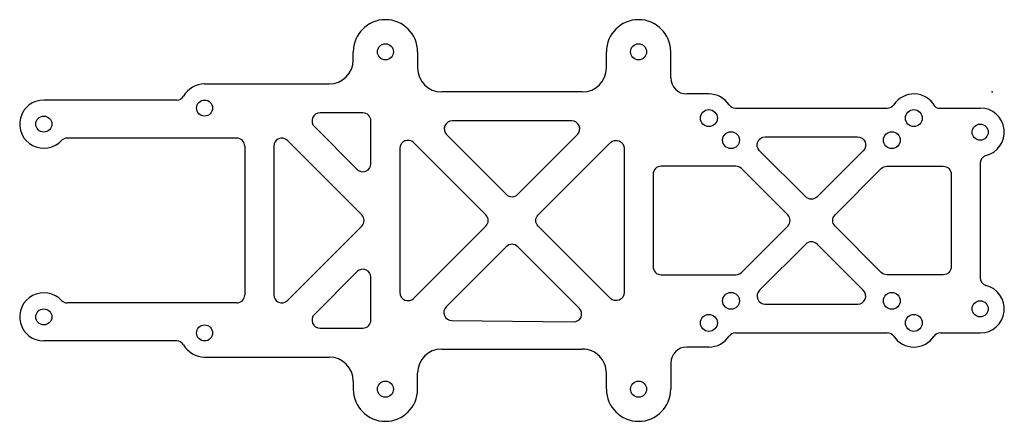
# Model space of a CAD drawing. Header units: millimetres. Extents: x -121 to 1, y -41 to 9.
import ezdxf

# ---------------------------------------------------------------- set-up
doc = ezdxf.new("R2010")
doc.units = ezdxf.units.MM
doc.layers.get('0').update_dxf_attribs({"linetype": 'CONTINUOUS'})

msp = doc.modelspace()

# ---------------------------------------------------------------- linework, layer by layer
for p, q in [((-79.5, 4), (-79.5, 5)), ((-71.5, 5), (-71.5, 3)), ((-48, 3), (-48, 5)), ((-40, 1.75), (-40, 5)), ((-98, 1), (-82.5, 1)), ((-51, 0), (-68.5, 0)), ((-101.46, -1), (-118, -1)), ((-35.25, -0.25), (-38, -0.25)), ((-31.95, -2), (-13.06, -2)), ((-6.72, -2), (-1.5, -2)), ((-94, -5.75), (-115.1, -5.75)), ((-93, -6.75), (-93, -25.25)), ((-1.5, -8.87), (-1.5, -23.13)), ((-94, -26.25), (-115.1, -26.25)), ((-31.95, -30), (-13.06, -30)), ((-6.45, -30), (-1.5, -30)), ((-101.46, -31), (-118, -31)), ((-35.25, -31.75), (-38, -31.75)), ((-98, -33), (-82.5, -33)), ((-68.5, -32), (-51, -32)), ((-40, -33.75), (-40, -37)), ((-71.5, -37), (-71.5, -35)), ((-48, -37), (-48, -35)), ((-79.5, -36), (-79.5, -37))]:
    msp.add_line(p, q)
for points in [[(-83.63, -2.6, 0.668179), (-84.34, -4.31), (-79.01, -9.64, 0.668179), (-77.3, -8.93), (-77.3, -3.6, 0.414214), (-78.3, -2.6)], [(-52.32, -3.6), (-67.18, -3.6, 0.668184), (-67.89, -5.31), (-60.46, -12.74, 0.414212), (-59.04, -12.74), (-51.61, -5.31, 0.668175)], [(-87.69, -25.96), (-78.44, -16.71, 0.414214), (-78.44, -15.29), (-87.69, -6.04, 0.668179), (-89.4, -6.75), (-89.4, -25.25, 0.668179)], [(-73.7, -7.02), (-73.7, -24.98, 0.668183), (-71.99, -25.69), (-63.01, -16.71, 0.414214), (-63.01, -15.29), (-71.99, -6.31, 0.668175)], [(-45.8, -7.02), (-45.8, -24.98, -0.668173), (-47.51, -25.69), (-56.49, -16.71, -0.414214), (-56.49, -15.29), (-47.51, -6.31, -0.668184)], [(-28.25, -5.6), (-16.75, -5.6, -0.668179), (-16.04, -7.31), (-21.79, -13.06, -0.414198), (-23.21, -13.06), (-28.96, -7.31, -0.668197)], [(-25.44, -16.71, 0.414229), (-25.44, -15.29), (-31.19, -9.54, 0.198899), (-31.9, -9.25), (-41.2, -9.25, 0.414214), (-42.2, -10.25), (-42.2, -21.75, 0.414214), (-41.2, -22.75), (-31.9, -22.75, 0.198912), (-31.19, -22.46)], [(-5.1, -10.25), (-5.1, -21.75, -0.414214), (-6.1, -22.75), (-13.1, -22.75, -0.198899), (-13.81, -22.46), (-19.56, -16.71, -0.414214), (-19.56, -15.29), (-13.81, -9.54, -0.198926), (-13.1, -9.25), (-6.1, -9.25, -0.414214)], [(-67.24, -28.45), (-52.1, -28.63, 0.672486), (-51.38, -26.92), (-59.04, -19.26, 0.414215), (-60.46, -19.26), (-67.94, -26.74, 0.663886)], [(-16.74, -26.4, 0.668197), (-16.04, -24.69), (-21.79, -18.94, 0.414214), (-23.21, -18.94), (-28.96, -24.69, 0.66816), (-28.25, -26.4)], [(-78.3, -29.4, 0.414214), (-77.3, -28.4), (-77.3, -23.07, 0.668179), (-79.01, -22.36), (-84.34, -27.69, 0.668179), (-83.63, -29.4)]]:
    msp.add_lwpolyline(points, format="xyb", close=True)
for centre, radius in [((-75.5, 5), 1), ((-44, 5), 1), ((-98, -2), 1), ((-35.25, -3.25), 1.05), ((-9.75, -3.25), 1.05), ((-118, -4), 1), ((-1.5, -5), 1), ((-32.5, -6), 1.05), ((-12.5, -6), 1.05), ((-32.5, -26), 1.05), ((-12.5, -26), 1.05), ((-1.5, -27), 1), ((-118, -28), 1), ((-35.25, -28.75), 1.05), ((-9.75, -28.75), 1.05), ((-98, -30), 1), ((-75.5, -37), 1), ((-44, -37), 1)]:
    msp.add_circle(centre, radius)
for centre, radius, start, end in [((-75.5, 5), 4, 0, 180), ((-44, 5), 4, 0, 180), ((-82.5, 4), 3, -90, 0), ((-68.5, 3), 3, 180, 270), ((-51, 3), 3, 270, 360), ((-38, 1.75), 2, 180, 270), ((-98, -2), 3, 90, 150.7145), ((-118, -4), 3, 90, 317.8919), ((-101.46, 0), 1, 270, 327.8244), ((-35.25, -3.25), 3, 33.2519, 90), ((-9.75, -3.25), 3, 29.4662, 146.7485), ((-31.95, -1), 1, 217.2318, 270), ((-13.06, -1), 1, 270, 322.7671), ((-6.72, -1.5), 0.5, 213.2666, 270), ((-1.5, -5), 3, -76.7685, 90), ((-115.1, -6.75), 1, 90, 132.4042), ((-94, -6.75), 1, 0, 90), ((-0.5, -8.87), 1, 108.2609, 180), ((-0.5, -23.13), 1, 180, 251.7391), ((-1.5, -27), 3, -90, 76.7686), ((-118, -28), 3, 42.1081, 270), ((-94, -25.25), 1, 270, 360), ((-115.1, -25.25), 1, 227.5958, 270), ((-35.25, -28.75), 3, 270, 326.7483), ((-31.95, -31), 1, 90, 142.7678), ((-13.06, -31), 1, 37.2325, 90), ((-9.75, -28.75), 3, 213.2516, 326.7483), ((-6.45, -31), 1, 90, 142.768), ((-101.46, -32), 1, 32.1756, 90.0116), ((-98, -30), 3, 209.2855, 270), ((-38, -33.75), 2, 90, 180), ((-82.5, -36), 3, 0, 90), ((-68.5, -35), 3, 90, 180), ((-51, -35), 3, -0.0249, 90), ((-75.5, -37), 4, 180, 360), ((-44, -37), 4, -180, 0)]:
    msp.add_arc(centre, radius, start, end)
msp.add_point((0, 0))

doc.saveas('drawing.dxf')
